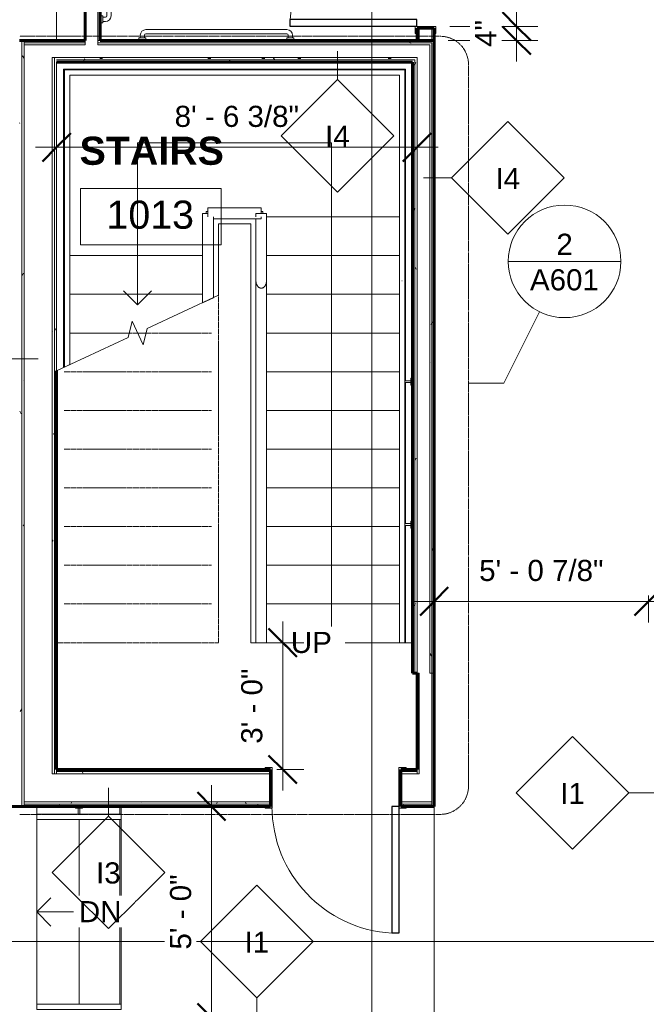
# Model space of a CAD drawing. Header units: inches. Extents: x -1969 to 2015, y -1363 to 1657.
# Tile 5 of 32: x -412 to -234, y -177 to 103. Entities that reach past the tile are written whole.
import ezdxf

# ---------------------------------------------------------------- set-up
doc = ezdxf.new("R2010")
doc.units = ezdxf.units.IN
doc.header["$MEASUREMENT"] = 0
doc.linetypes.add('Dash Dot 3_16_', pattern=[0.3125, 0.1875, -0.0625, 0, -0.0625])
doc.linetypes.add('Overhead 1_16_', pattern=[0.101562, 0.0625, -0.039062])
for name, color, linetype, lineweight in [('A-ANNO-DIMS', 211, 'Continuous', 9), ('A-ANNO-DIMS-64', 211, 'Continuous', 9), ('A-ANNO-SYMB', 150, 'Continuous', 9), ('A-AREA', 32, 'Continuous', 9), ('A-AREA-IDEN', 2, 'Continuous', 9), ('A-DOOR', 31, 'Continuous', 18), ('A-FLOR', 192, 'Continuous', 18), ('A-FLOR-HRAL', 11, 'Continuous', 9), ('A-WALL', 113, 'Continuous', 18), ('A-WALL-IDEN', 211, 'Continuous', 9), ('A-WALL-PATT', 111, 'Continuous', 60), ('G-ANNO-SYMB', 111, 'Continuous', 9), ('I-WALL', 2, 'Continuous', 18), ('Q-SPCQ', 91, 'Continuous', 9), ('S-STRS', 31, 'Continuous', 9), ('S-STRS-ANNO', 31, 'Continuous', 9), ('S-STRS-IDEN', 31, 'Continuous', 9), ('S-STRS-MBND', 31, 'Overhead 1_16_', 9)]:
    doc.layers.add(name, color=color, linetype=linetype, lineweight=lineweight)
doc.styles.add('Arial', font='arial.ttf', dxfattribs={"height": 6})
doc.styles.add('Arial_1', font='arial.ttf', dxfattribs={"height": 8})
doc.styles.add('Arial_B', font='arialbd.ttf', dxfattribs={"height": 8})
doc.dimstyles.new('Linear_-_3_32__Arial', dxfattribs={"dimscale": 12, "dimtxt": 6.121556, "dimasz": 0.666667, "dimexe": 0.5, "dimexo": 0.333333, "dimgap": 0.333333, "dimtad": 1, "dimdec": 3, "dimrnd": 0.125, "dimzin": 3, "dimdsep": 46, "dimlunit": 4, "dimtxsty": 'Arial', "dimblk1": 'OBLIQUE', "dimblk2": 'OBLIQUE', "dimsah": 1, "dimcen": 0.09, "dimdle": 0.5, "dimazin": 0, "dimtfac": 1, "dimtdec": 4, "dimtix": 1, "dimtmove": 0, "dimatfit": 3, "dimfxl": 1, "dimtvp": 1, "dimtfill": 1, "dimfrac": 2, "dimtolj": 1, "dimtzin": 0, "dimarcsym": 2})
pattern_1 = [(0, (0, 0), (20.48, 5.12), [0.845, -14.515, 0.845, -14.515, -81.92]), (0, (0, 0), (20.48, 5.12), [-30.72, 0.845, -29.875, 0.845, -14.515, -35.84]), (0, (0, 0), (20.48, 5.12), [-76.8, 0.845, -9.395, 0.845, -24.755]), (120, (7.68, 2.56), (-14.67405, 15.1762), [0.845, -14.515, 0.845, -14.515, -81.92]), (120, (7.68, 2.56), (-14.67405, 15.1762), [-30.72, 0.845, -29.875, 0.845, -14.515, -35.84]), (120, (7.68, 2.56), (-14.67405, 15.1762), [-76.8, 0.845, -9.395, 0.845, -24.755]), (240, (10.24, 12.8), (-5.80595, -20.2962), [0.845, -14.515, 0.845, -14.515, -81.92]), (240, (10.24, 12.8), (-5.80595, -20.2962), [-30.72, 0.845, -29.875, 0.845, -14.515, -35.84]), (240, (10.24, 12.8), (-5.80595, -20.2962), [-76.8, 0.845, -9.395, 0.845, -24.755])]

# ---------------------------------------------------------------- blocks, each defined once
blk = doc.blocks.new('Single-Flush-w-Metal-Frame - 36_ x 84_-223247-GROUND FLOOR')
at = {"layer": 'A-DOOR'}
for p, q in [((-20, 2.94), (-18, 2.94)), ((-20, 2.44), (-20, 2.94)), ((-18, 2.94), (-18, -2.94)), ((18, -2.94), (18, 2.94)), ((18, 2.94), (20, 2.94)), ((20, 2.94), (20, 2.44)), ((-18.5, 2.44), (-20, 2.44)), ((-18.5, -2.44), (-18.5, 2.44)), ((18.5, 2.44), (18.5, -2.44)), ((20, 2.44), (18.5, 2.44)), ((-20, -2.44), (-18.5, -2.44)), ((-20, -2.94), (-20, -2.44)), ((18.5, -2.44), (20, -2.44)), ((20, -2.44), (20, -2.94)), ((-18, -2.94), (-20, -2.94)), ((20, -2.94), (18, -2.94))]:
    blk.add_line(p, q, dxfattribs=at)
at = {"layer": 'A-DOOR', "lineweight": 30}
for p, q in [((16, -2.44), (16, -38.45)), ((18, -2.44), (16, -2.44)), ((18, -2.44), (18, -38.45)), ((18, -38.45), (16, -38.45))]:
    blk.add_line(p, q, dxfattribs=at)
at = {"layer": 'A-DOOR', "lineweight": 9}
blk.add_arc((18, -2.44), 36.07, 180, 266.8211, dxfattribs=at)
blk = doc.blocks.new('Toilet_Access_Grab_Bars - Toilet_Access_Grab_Bars-289023-GROUND FLOOR')
at = {"layer": 'Q-SPCQ'}
for p, q in [((-1.5, 54.63), (-0.75, 54.63)), ((-1.5, 53.38), (-0.75, 53.38)), ((-0.75, 52.99), (-0.75, 55)), ((-0.75, 55), (0, 55)), ((-3.1, 12.98), (-3.1, 53.02)), ((-1.85, 12.98), (-1.85, 53.02)), ((0, 52.99), (-0.75, 52.99)), ((-0.75, 12.62), (-1.5, 12.62)), ((-0.75, 11.37), (-1.5, 11.37)), ((0, 13), (-0.75, 13)), ((-0.75, 13), (-0.75, 11)), ((-0.75, 11), (0, 11)), ((-47.02, 3.1), (-6.98, 3.1)), ((-47, 0.75), (-49, 0.75)), ((-49, 0.75), (-49, 0)), ((-48.63, 0.75), (-48.63, 1.5)), ((-47.38, 0.75), (-47.38, 1.5)), ((-47.02, 1.85), (-6.98, 1.85)), ((-47, 0), (-47, 0.75)), ((-7.01, 0), (-7.01, 0.75)), ((-7.01, 0.75), (-5, 0.75)), ((-6.62, 1.5), (-6.62, 0.75)), ((-5.37, 1.5), (-5.37, 0.75)), ((-5, 0.75), (-5, 0))]:
    blk.add_line(p, q, dxfattribs=at)
for centre, radius, start, end in [((-1.5, 53.02), 1.6, 90, 180), ((-1.5, 53.02), 0.354, 90, 180), ((-1.5, 12.98), 1.6, 180, 270), ((-1.5, 12.98), 0.354, 180, 270), ((-47.02, 1.5), 1.6, 90, 180), ((-6.98, 1.5), 1.6, 0, 90), ((-47.02, 1.5), 0.354, 90, 180), ((-6.98, 1.5), 0.354, 0, 90)]:
    blk.add_arc(centre, radius, start, end, dxfattribs=at)
blk = doc.blocks.new('Single-Flush-w-Metal-Frame - 36_ x 84_-514855-GROUND FLOOR')
at = {"layer": 'A-DOOR'}
for p, q in [((-20, 5.75), (-18, 5.75)), ((-20, 5.25), (-20, 5.75)), ((-18, 5.75), (-18, -5.75)), ((18, -5.75), (18, 5.75)), ((18, 5.75), (20, 5.75)), ((20, 5.75), (20, 5.25)), ((-18.5, 5.25), (-20, 5.25)), ((-18.5, -5.25), (-18.5, 5.25)), ((18.5, 5.25), (18.5, -5.25)), ((20, 5.25), (18.5, 5.25)), ((-20, -5.25), (-18.5, -5.25)), ((-20, -5.75), (-20, -5.25)), ((18.5, -5.25), (20, -5.25)), ((20, -5.25), (20, -5.75)), ((-18, -5.75), (-20, -5.75)), ((20, -5.75), (18, -5.75))]:
    blk.add_line(p, q, dxfattribs=at)
at = {"layer": 'A-DOOR', "lineweight": 30}
for p, q in [((16, -5.25), (16, -41.26)), ((18, -5.25), (16, -5.25)), ((18, -5.25), (18, -41.26)), ((18, -41.26), (16, -41.26))]:
    blk.add_line(p, q, dxfattribs=at)
at = {"layer": 'A-DOOR', "lineweight": 9}
blk.add_arc((18, -5.25), 36.07, 180, 266.8211, dxfattribs=at)
blk = doc.blocks.new('Handrail Type - Handrail_Internal_-499358-GROUND FLOOR')
at = {"layer": 'A-FLOR-HRAL'}
for p, q in [((-382.96, -122.59), (-406.96, -122.59)), ((-406.96, -124.09), (-382.96, -124.09))]:
    blk.add_line(p, q, dxfattribs=at)
at = {"layer": 'A-FLOR-HRAL', "flags": 128}
for points in [[(-406.96, -123.42), (-406.96, -123.34), (-406.96, -123.26)], [(-382.96, -123.26), (-382.96, -123.34), (-382.96, -123.42)]]:
    blk.add_lwpolyline(points, dxfattribs=at)
blk = doc.blocks.new('Handrail Type - Handrail_Internal_-V17-GROUND FLOOR')
at = {"layer": 'A-FLOR-HRAL'}
for p, q in [((-406.96, -122.59), (-406.96, -124.09)), ((-406.96, -122.59), (-382.96, -122.59)), ((-382.96, -122.59), (-382.96, -124.09)), ((-406.96, -124.09), (-382.96, -124.09))]:
    blk.add_line(p, q, dxfattribs=at)
blk = doc.blocks.new('Support - Metal - Circular1 - Support - Metal - Circular-471737-GROUND FLOOR')
at = {"layer": 'A-FLOR-HRAL'}
for p, q in [((-1, 2.5), (-1, 3)), ((1, 3), (1, 2.5)), ((1, 2.5), (-1, 2.5)), ((-0.25, 2.5), (-0.25, 0.75)), ((0.25, 2.5), (0.25, 0.75))]:
    blk.add_line(p, q, dxfattribs=at)
blk = doc.blocks.new('Handrail Type - Handrail_Internal_-V18-GROUND FLOOR')
at = {"layer": 'A-FLOR-HRAL'}
for p, q in [((-406.96, -176.59), (-406.96, -178.09)), ((-406.96, -176.59), (-382.96, -176.59)), ((-406.96, -178.09), (-382.96, -178.09)), ((-382.96, -176.59), (-382.96, -178.09))]:
    blk.add_line(p, q, dxfattribs=at)
blk = doc.blocks.new('Railing - Railing-514520-GROUND FLOOR')
at = {"layer": 'A-FLOR-HRAL'}
for p, q in [((-358.84, 48.66), (-358.84, 48.16)), ((-358.84, 48.66), (-358.84, 48.16)), ((-358.34, 48.66), (-358.84, 48.66)), ((-342.71, 48.66), (-343.21, 48.66)), ((-342.71, 48.16), (-342.71, 48.66)), ((-342.71, 48.16), (-342.71, 48.66))]:
    blk.add_line(p, q, dxfattribs=at)
blk = doc.blocks.new('Top Rail Type - Top Rail_Internal_-514571-GROUND FLOOR')
at = {"layer": 'A-FLOR-HRAL'}
for p, q in [((-344.71, 29.01), (-344.71, -73.84)), ((-341.71, -73.84), (-341.71, 29.01))]:
    blk.add_line(p, q, dxfattribs=at)
for points, knots in [([(-344.71, 29.01), (-344.71, 28.91), (-344.7, 28.69), (-344.65, 28.39), (-344.58, 28.13), (-344.5, 27.93), (-344.45, 27.81), (-344.4, 27.72), (-344.34, 27.63), (-344.27, 27.52), (-344.19, 27.41), (-344.12, 27.33), (-344.06, 27.28), (-344.01, 27.23), (-343.92, 27.16), (-343.81, 27.08), (-343.67, 27.01), (-343.55, 26.96), (-343.45, 26.94), (-343.35, 26.92), (-343.21, 26.91), (-343.08, 26.92), (-342.97, 26.94), (-342.87, 26.96), (-342.75, 27.01), (-342.61, 27.08), (-342.5, 27.16), (-342.42, 27.23), (-342.35, 27.29), (-342.28, 27.36), (-342.18, 27.49), (-342.09, 27.62), (-342.02, 27.74), (-341.98, 27.81), (-341.93, 27.91), (-341.86, 28.08), (-341.8, 28.31), (-341.73, 28.62), (-341.71, 28.85), (-341.71, 29.01)], [0, 0, 0, 0, 0.055556, 0.111111, 0.166667, 0.194444, 0.222222, 0.236111, 0.25, 0.277778, 0.305556, 0.319444, 0.333333, 0.347222, 0.361111, 0.388889, 0.416667, 0.444444, 0.458333, 0.472222, 0.5, 0.527778, 0.541667, 0.555556, 0.583333, 0.611111, 0.638889, 0.652778, 0.666667, 0.6875, 0.708333, 0.75, 0.770833, 0.78125, 0.791667, 0.833333, 0.875, 0.916667, 1, 1, 1, 1]), ([(-341.71, -73.84), (-341.71, -73.84), (-341.73, -73.84), (-341.86, -73.84), (-342.18, -73.84), (-342.74, -73.84), (-343.35, -73.84), (-343.91, -73.84), (-344.35, -73.84), (-344.6, -73.84), (-344.7, -73.84), (-344.71, -73.84), (-344.71, -73.84)], [0, 0, 0, 0, 0.066667, 0.133333, 0.266667, 0.4, 0.533333, 0.65, 0.766667, 0.883333, 0.941667, 1, 1, 1, 1])]:
    blk.add_open_spline(points, degree=3, knots=knots, dxfattribs=at)
blk = doc.blocks.new('Top Rail Type - Top Rail_Internal_-V19-GROUND FLOOR')
at = {"layer": 'A-FLOR-HRAL'}
for p, q in [((-358.34, 48.16), (-359.86, 48.16)), ((-359.86, 48.16), (-359.86, 22.78)), ((-358.34, 47.15), (-358.34, 49.69)), ((-343.21, 49.69), (-358.34, 49.69)), ((-344.74, 48.16), (-341.69, 48.16)), ((-344.74, 47.15), (-344.74, 48.16)), ((-343.21, 48.16), (-343.21, 49.69)), ((-341.69, -73.84), (-341.69, 48.16)), ((-356.81, 47.18), (-356.81, 24.2)), ((-343.21, 46.64), (-356.81, 46.64)), ((-344.74, -73.84), (-344.74, 46.64)), ((-343.21, 46.64), (-343.21, 47.18)), ((-359.86, 22.78), (-356.81, 24.2))]:
    blk.add_line(p, q, dxfattribs=at)
blk = doc.blocks.new('Handrail Type - Handrail_Internal_-514608-GROUND FLOOR')
at = {"layer": 'A-FLOR-HRAL'}
for p, q in [((-303.96, 30.42), (-303.96, -73.84)), ((-303.13, 29.02), (-303.29, 29.02)), ((-302.46, -73.84), (-302.46, 30.42))]:
    blk.add_line(p, q, dxfattribs=at)
at = {"layer": 'A-FLOR-HRAL', "flags": 128}
blk.add_lwpolyline([(-303.13, -73.84), (-303.21, -73.84), (-303.29, -73.84)], dxfattribs=at)
blk = doc.blocks.new('Handrail Type - Handrail_Internal_-V20-GROUND FLOOR')
at = {"layer": 'A-FLOR-HRAL'}
for p, q in [((-399.09, 88.91), (-399.09, 47.16)), ((-302.46, 88.91), (-399.09, 88.91)), ((-397.59, 87.41), (-397.59, 47.16)), ((-303.96, 87.41), (-397.59, 87.41)), ((-303.96, 47.16), (-303.96, 87.41)), ((-302.46, 47.16), (-302.46, 88.91)), ((-399.09, 47.16), (-399.09, 4.49)), ((-397.59, 47.16), (-397.59, 5.19)), ((-303.96, -73.84), (-303.96, 47.16)), ((-302.46, -73.84), (-302.46, 47.16)), ((-399.09, 4.49), (-397.59, 5.19)), ((-303.96, -73.84), (-302.46, -73.84))]:
    blk.add_line(p, q, dxfattribs=at)
blk = doc.blocks.new('DIMBLOCK12-GROUND FLOOR')
at = {"layer": 'A-ANNO-DIMS-64', "lineweight": 50}
for p, q in [((-294.09, -62.09), (-290.09, -58.09)), ((-233.21, -62.09), (-229.21, -58.09)), ((-294.09, -62.09), (-298.09, -66.09)), ((-233.21, -62.09), (-237.21, -66.09))]:
    blk.add_line(p, q, dxfattribs=at)
at = {"layer": 'A-ANNO-DIMS-64'}
for p, q in [((-294.09, -60.43), (-294.09, -68.09)), ((-294.09, -62.09), (-294.09, -60.43)), ((-233.21, -60.43), (-233.21, -68.09)), ((-233.21, -62.09), (-233.21, -60.43)), ((-300.09, -62.09), (-227.21, -62.09))]:
    blk.add_line(p, q, dxfattribs=at)
at = {"layer": 'A-ANNO-DIMS-64', "color": 0, "insert": (-281.31, -50.3), "char_height": 6, "width": 42.38, "attachment_point": 1, "line_spacing_factor": 0.941778, "style": 'Arial', "bg_fill": 3, "box_fill_scale": 1.25, "bg_fill_color": 256, "bg_fill_true_color": 13158600, "bg_fill_transparency": 0}
blk.add_mtext('5\' - 0 7/8"', dxfattribs=at)
blk = doc.blocks.new('_Oblique')
at = {"color": 0, "linetype": 'ByBlock', "lineweight": -2}
blk.add_line((-0.5, -0.5), (0.5, 0.5), dxfattribs=at)
blk = doc.blocks.new('DIMBLOCK13-GROUND FLOOR')
at = {"layer": 'A-ANNO-DIMS-64'}
for p, q in [((-298.96, -78.46), (-298.96, 72.94)), ((-401.34, 68.6), (-401.34, 60.94)), ((-401.34, 66.94), (-401.34, 68.6)), ((-407.34, 66.94), (-292.96, 66.94)), ((-298.96, 66.94), (-298.96, -78.46))]:
    blk.add_line(p, q, dxfattribs=at)
at = {"layer": 'A-ANNO-DIMS-64', "lineweight": 50}
for p, q in [((-401.34, 66.94), (-397.34, 70.94)), ((-298.96, 66.94), (-294.96, 70.94)), ((-401.34, 66.94), (-405.34, 62.94)), ((-298.96, 66.94), (-302.96, 62.94))]:
    blk.add_line(p, q, dxfattribs=at)
at = {"layer": 'A-ANNO-DIMS-64', "color": 0, "insert": (-367.81, 78.73), "char_height": 6, "width": 42.38, "attachment_point": 1, "line_spacing_factor": 0.941778, "style": 'Arial', "bg_fill": 3, "box_fill_scale": 1.25, "bg_fill_color": 256, "bg_fill_true_color": 13158600, "bg_fill_transparency": 0}
blk.add_mtext('8\' - 6 3/8"', dxfattribs=at)
blk = doc.blocks.new('DIMBLOCK22-GROUND FLOOR')
at = {"layer": 'A-ANNO-DIMS-64'}
for p, q in [((-270.67, 107.29), (-270.67, 91.29)), ((-289.59, 101.29), (-264.67, 101.29)), ((-270.67, 101.29), (-289.59, 101.29)), ((-290.09, 97.29), (-264.67, 97.29)), ((-270.67, 97.29), (-290.09, 97.29))]:
    blk.add_line(p, q, dxfattribs=at)
at = {"layer": 'A-ANNO-DIMS-64', "lineweight": 50}
for p, q in [((-270.67, 101.29), (-274.67, 105.29)), ((-270.67, 97.29), (-274.67, 101.29)), ((-270.67, 101.29), (-266.67, 97.29)), ((-270.67, 97.29), (-266.67, 93.29))]:
    blk.add_line(p, q, dxfattribs=at)
at = {"layer": 'A-ANNO-DIMS-64', "color": 0, "insert": (-282.45, 95.47), "char_height": 6, "width": 9.1541, "attachment_point": 1, "rotation": 90, "line_spacing_factor": 0.941778, "style": 'Arial', "bg_fill": 3, "box_fill_scale": 1.25, "bg_fill_color": 256, "bg_fill_true_color": 13158600, "bg_fill_transparency": 0}
blk.add_mtext('4"', dxfattribs=at)
blk = doc.blocks.new('Room Tag - Room Tag-84095-GROUND FLOOR')
at = {"layer": 'A-AREA-IDEN'}
for p, q in [((-0.3125, -0.0625), (-0.3125, -0.3125)), ((-0.3125, -0.0625), (0.3125, -0.0625)), ((0.3125, -0.0625), (0.3125, -0.3125)), ((-0.3125, -0.3125), (0.3125, -0.3125))]:
    blk.add_line(p, q, dxfattribs=at)
blk = doc.blocks.new('DIMBLOCK29-GROUND FLOOR')
at = {"layer": 'A-ANNO-DIMS-64'}
for p, q in [((-357.34, -114.34), (-357.34, -186.34)), ((-355.68, -120.34), (-363.34, -120.34)), ((-357.34, -120.34), (-355.68, -120.34)), ((-355.68, -180.34), (-363.34, -180.34)), ((-357.34, -180.34), (-355.68, -180.34))]:
    blk.add_line(p, q, dxfattribs=at)
at = {"layer": 'A-ANNO-DIMS-64', "lineweight": 50}
for p, q in [((-357.34, -120.34), (-361.34, -116.34)), ((-357.34, -120.34), (-353.34, -124.34)), ((-357.34, -180.34), (-361.34, -176.34)), ((-357.34, -180.34), (-353.34, -184.34))]:
    blk.add_line(p, q, dxfattribs=at)
at = {"layer": 'A-ANNO-DIMS-64', "color": 0, "insert": (-369.13, -161.03), "char_height": 6, "width": 25.654, "attachment_point": 1, "rotation": 90, "line_spacing_factor": 0.941778, "style": 'Arial', "bg_fill": 3, "box_fill_scale": 1.25, "bg_fill_color": 256, "bg_fill_true_color": 13158600, "bg_fill_transparency": 0}
blk.add_mtext('5\' - 0"', dxfattribs=at)
blk = doc.blocks.new('Floor Plan - Callout Head-55151-GROUND FLOOR')
at = {"layer": 'A-ANNO-SYMB'}
blk.add_line((-0.25, 0), (0.25, 0), dxfattribs=at)
for start, end in [(360, 180), (180, 360)]:
    blk.add_arc((0, 0), 0.25, start, end, dxfattribs=at)
blk = doc.blocks.new('Wall Tag - 1_2_-62628-GROUND FLOOR')
at = {"layer": 'A-WALL-IDEN'}
for p, q in [((-0.25, 0), (0, 0.25)), ((0, 0.25), (0.25, 0)), ((-0.25, 0), (0, -0.25)), ((0, -0.25), (0.25, 0))]:
    blk.add_line(p, q, dxfattribs=at)
blk = doc.blocks.new('DIMBLOCK32-GROUND FLOOR')
at = {"layer": 'A-ANNO-DIMS-64', "lineweight": 50}
for p, q in [((-337.12, -73.84), (-341.12, -69.84)), ((-337.12, -73.84), (-333.12, -77.84)), ((-337.12, -109.84), (-341.12, -105.84)), ((-337.12, -109.84), (-333.12, -113.84))]:
    blk.add_line(p, q, dxfattribs=at)
at = {"layer": 'A-ANNO-DIMS-64'}
for p, q in [((-337.12, -115.84), (-337.12, -67.84)), ((-338.78, -73.84), (-331.12, -73.84)), ((-337.12, -73.84), (-338.78, -73.84)), ((-338.78, -109.84), (-331.12, -109.84)), ((-337.12, -109.84), (-338.78, -109.84))]:
    blk.add_line(p, q, dxfattribs=at)
at = {"layer": 'A-ANNO-DIMS-64', "color": 0, "insert": (-348.91, -102.53), "char_height": 6, "width": 25.654, "attachment_point": 1, "rotation": 90, "line_spacing_factor": 0.941778, "style": 'Arial', "bg_fill": 3, "box_fill_scale": 1.25, "bg_fill_color": 256, "bg_fill_true_color": 13158600, "bg_fill_transparency": 0}
blk.add_mtext('3\' - 0"', dxfattribs=at)

msp = doc.modelspace()

# ---------------------------------------------------------------- hatches: boundary and pattern name
at = {"layer": 'A-WALL-PATT', "lineweight": 9}
h = msp.add_hatch(dxfattribs=at)
h.set_pattern_fill('FP_1', color=256, style=0, pattern_type=2)
h.set_pattern_definition(pattern_1)
h.paths.add_polyline_path([(-298.3374, 97.2892), (-298.3374, 100.7892), (-298.9624, 100.7892), (-298.9624, 97.2892)])
h.paths.add_polyline_path([(-298.3374, 137.7892), (-298.3374, 187.9142), (-298.9624, 187.9142), (-298.9624, 137.7892)])
h.paths.add_polyline_path([(-298.9624, 191.5392), (-298.3374, 191.5392), (-298.3374, 286.2892), (-298.9624, 286.2892), (-298.9624, 192.1642)])
h.paths.add_polyline_path([(-298.9624, 289.9142), (-298.3374, 289.9142), (-298.3374, 304.7892), (-298.9624, 304.7892), (-298.9624, 290.5392)])
h = msp.add_hatch(dxfattribs=at)
h.set_pattern_fill('FP_1', color=256, style=0, pattern_type=2)
h.set_pattern_definition(pattern_1)
h.paths.add_polyline_path([(-294.0874, 97.2892), (-294.0874, 100.7892), (-294.7124, 100.7892), (-294.7124, 97.2892)])
h.paths.add_polyline_path([(-294.7124, 137.7892), (-294.0874, 137.7892), (-294.0874, 155.9142), (-294.7124, 155.9142), (-294.7124, 147.184)])
h.paths.add_polyline_path([(-294.0874, 160.1642), (-294.0874, 304.1642), (-294.7124, 304.1642), (-294.7124, 160.1642)])
h = msp.add_hatch(dxfattribs=at)
h.set_pattern_fill('FP_1', color=256, style=0, pattern_type=2)
h.set_pattern_definition(pattern_1)
h.paths.add_polyline_path([(-388.9624, 97.2892), (-388.9624, 187.2892), (-389.5874, 187.2892), (-389.5874, 97.2892)])
h = msp.add_hatch(dxfattribs=at)
h.set_pattern_fill('FP_1', color=256, style=0, pattern_type=2)
h.set_pattern_definition(pattern_1)
h.paths.add_polyline_path([(-411.8374, -120.3358), (-411.2124, -120.3358), (-411.2124, 97.2892), (-411.8374, 97.2892), (-411.8374, -112.3439)])
h = msp.add_hatch(dxfattribs=at)
h.set_pattern_fill('FP_1', color=256, style=0, pattern_type=2)
h.set_pattern_definition(pattern_1)
h.paths.add_polyline_path([(-410.5874, -120.3358), (-410.5874, 97.2892), (-411.2124, 97.2892), (-411.2124, -120.3358)])
h = msp.add_hatch(dxfattribs=at)
h.set_pattern_fill('FP_1', color=256, style=0, pattern_type=2)
h.set_pattern_definition(pattern_1)
h.paths.add_polyline_path([(-387.4972, 96.6642), (-294.7124, 96.6642), (-294.0874, 97.2892), (-389.5874, 97.2892), (-389.5874, 96.6642)])
h.paths.add_polyline_path([(-393.2124, 96.6642), (-393.2124, 97.2892), (-410.5874, 97.2892), (-410.5874, 96.6642)])
h = msp.add_hatch(dxfattribs=at)
h.set_pattern_fill('FP_1', color=256, style=0, pattern_type=2)
h.set_pattern_definition(pattern_1)
h.paths.add_polyline_path([(-295.3374, 96.0392), (-294.7124, 96.6642), (-389.5874, 96.6642), (-389.5874, 96.0392), (-319.0222, 96.0392)])
h.paths.add_polyline_path([(-393.2124, 96.0392), (-393.2124, 96.6642), (-410.5874, 96.6642), (-410.5874, 96.0392)])
h = msp.add_hatch(dxfattribs=at)
h.set_pattern_fill('FP_1', color=256, style=0, pattern_type=2)
h.set_pattern_definition(pattern_1)
h.paths.add_polyline_path([(-295.3374, -82.4608), (-294.7124, -82.4608), (-294.7124, 96.6642), (-295.3374, 96.0392), (-295.3374, -60.4383)])
h = msp.add_hatch(dxfattribs=at)
h.set_pattern_fill('FP_1', color=256, style=0, pattern_type=2)
h.set_pattern_definition(pattern_1)
h.paths.add_polyline_path([(-294.0874, -82.4608), (-294.0874, 97.2892), (-294.7124, 96.6642), (-294.7124, -82.4608)])
h = msp.add_hatch(dxfattribs=at)
h.set_pattern_fill('FP_1', color=256, style=0, pattern_type=2)
h.set_pattern_definition(pattern_1)
h.paths.add_polyline_path([(-402.5874, -111.0858), (-401.9624, -111.0858), (-401.9624, 92.4142), (-402.5874, 92.4142), (-402.5874, -109.8358)])
h = msp.add_hatch(dxfattribs=at)
h.set_pattern_fill('FP_1', color=256, style=0, pattern_type=2)
h.set_pattern_definition(pattern_1)
h.paths.add_polyline_path([(-401.3374, -111.0858), (-401.3374, 92.4142), (-401.9624, 92.4142), (-401.9624, -111.0858)])
h = msp.add_hatch(dxfattribs=at)
h.set_pattern_fill('FP_1', color=256, style=0, pattern_type=2)
h.set_pattern_definition(pattern_1)
h.paths.add_polyline_path([(-319.0222, 91.7892), (-299.5874, 91.7892), (-298.9624, 92.4142), (-401.3374, 92.4142), (-401.3374, 91.7892), (-387.4972, 91.7892)])
h = msp.add_hatch(dxfattribs=at)
h.set_pattern_fill('FP_1', color=256, style=0, pattern_type=2)
h.set_pattern_definition(pattern_1)
h.paths.add_polyline_path([(-298.9624, -76.1163), (-298.9624, 92.4142), (-299.5874, 91.7892), (-299.5874, -76.1163)])
h = msp.add_hatch(dxfattribs=at)
h.set_pattern_fill('FP_1', color=256, style=0, pattern_type=2)
h.set_pattern_definition(pattern_1)
h.paths.add_polyline_path([(-319.0222, 91.1642), (-300.2124, 91.1642), (-299.5874, 91.7892), (-401.3374, 91.7892), (-401.3374, 91.1642), (-387.4972, 91.1642)])
h = msp.add_hatch(dxfattribs=at)
h.set_pattern_fill('FP_1', color=256, style=0, pattern_type=2)
h.set_pattern_definition(pattern_1)
h.paths.add_polyline_path([(-299.5874, -76.1163), (-299.5874, 91.7892), (-300.2124, 91.1642), (-300.2124, -76.1163)])
h = msp.add_hatch(dxfattribs=at)
h.set_pattern_fill('FP_1', color=256, style=0, pattern_type=2)
h.set_pattern_definition(pattern_1)
h.paths.add_polyline_path([(-298.3374, -111.0858), (-298.3374, -82.4608), (-298.9624, -82.4608), (-298.9624, -111.0858)])
h = msp.add_hatch(dxfattribs=at)
h.set_pattern_fill('FP_1', color=256, style=0, pattern_type=2)
h.set_pattern_definition(pattern_1)
h.paths.add_polyline_path([(-298.9624, -110.4608), (-298.9624, -109.8358), (-303.5874, -109.8358), (-303.5874, -110.4608)])
h.paths.add_polyline_path([(-387.4972, -110.4608), (-340.5874, -110.4608), (-340.5874, -109.8358), (-401.3374, -109.8358), (-401.3374, -110.4608)])
h = msp.add_hatch(dxfattribs=at)
h.set_pattern_fill('FP_1', color=256, style=0, pattern_type=2)
h.set_pattern_definition(pattern_1)
h.paths.add_polyline_path([(-298.9624, -111.0858), (-298.9624, -110.4608), (-303.5874, -110.4608), (-303.5874, -111.0858)])
h.paths.add_polyline_path([(-401.3374, -111.0858), (-340.5874, -111.0858), (-340.5874, -110.4608), (-401.3374, -110.4608)])
h = msp.add_hatch(dxfattribs=at)
h.set_pattern_fill('FP_1', color=256, style=0, pattern_type=2)
h.set_pattern_definition(pattern_1)
h.paths.add_polyline_path([(-298.9624, -119.7108), (-294.7124, -119.7108), (-294.7124, -119.0858), (-303.5874, -119.0858), (-303.5874, -119.7108)])
h.paths.add_polyline_path([(-410.5874, -119.7108), (-340.5874, -119.7108), (-340.5874, -119.0858), (-410.5874, -119.0858)])
h = msp.add_hatch(dxfattribs=at)
h.set_pattern_fill('FP_1', color=256, style=0, pattern_type=2)
h.set_pattern_definition(pattern_1)
h.paths.add_polyline_path([(-298.9624, -120.3358), (-294.7124, -120.3358), (-294.7124, -119.7108), (-303.5874, -119.7108), (-303.5874, -120.3358)])
h.paths.add_polyline_path([(-340.5874, -120.3358), (-340.5874, -119.7108), (-410.5874, -119.7108), (-410.5874, -120.3358), (-387.4972, -120.3358)])

# ---------------------------------------------------------------- linework, layer by layer
at = {"layer": 'A-ANNO-SYMB'}
for p, q in [((-274.2503, -0.117), (-264.1645, 20.1948)), ((-284.336, -0.117), (-274.2503, -0.117))]:
    msp.add_line(p, q, dxfattribs=at)
at = {"layer": 'A-ANNO-SYMB', "linetype": 'Dash Dot 3_16_'}
msp.add_arc((-292.336, -114.6172), 8, 270, 0, dxfattribs=at)
at = {"layer": 'A-AREA'}
msp.add_line((-294.0874, -120.3358), (-294.0874, -180.3358), dxfattribs=at)
at = {"layer": 'A-FLOR'}
for p, q in [((-401.3374, 187.2892), (-401.3374, 97.2892)), ((-383.3374, -120.3358), (-383.3374, -122.5858)), ((-383.3374, -124.0858), (-383.3374, -176.5858))]:
    msp.add_line(p, q, dxfattribs=at)
at = {"layer": 'A-WALL'}
for p, q in [((-389.5874, 187.9142), (-389.5874, 96.0392)), ((-298.3374, 100.7892), (-298.3374, 97.2892)), ((-294.7124, 100.7892), (-294.7124, 97.2892)), ((-411.2124, 97.2892), (-411.2124, -120.3358)), ((-410.5874, 97.2892), (-410.5874, -120.3358)), ((-393.2124, 96.6642), (-410.5874, 96.6642)), ((-393.2124, 96.0392), (-410.5874, 96.0392)), ((-393.2124, 97.2892), (-393.2124, 96.0392)), ((-389.5874, 97.2892), (-388.9624, 97.2892)), ((-294.7124, 96.6642), (-389.5874, 96.6642)), ((-295.3374, 96.0392), (-389.5874, 96.0392)), ((-295.3374, 96.0392), (-295.3374, -82.4608)), ((-294.7124, 96.6642), (-294.7124, -120.3358)), ((-402.5874, 92.4142), (-402.5874, -111.0858)), ((-298.9624, 92.4142), (-402.5874, 92.4142)), ((-401.9624, 92.4142), (-401.9624, -111.0858)), ((-298.9624, 92.4142), (-298.9624, -82.4608)), ((-299.5874, 91.7892), (-401.3374, 91.7892)), ((-299.5874, 91.7892), (-299.5874, -82.4608)), ((-298.3374, -82.4608), (-298.9624, -82.4608)), ((-298.3374, -82.4608), (-298.3374, -111.0858)), ((-294.0874, -82.4608), (-295.3374, -82.4608)), ((-340.5874, -111.0858), (-402.5874, -111.0858)), ((-401.3374, -111.0858), (-401.3374, -109.8358)), ((-340.5874, -110.4608), (-401.3374, -110.4608)), ((-298.9624, -110.4608), (-303.5874, -110.4608)), ((-298.3374, -111.0858), (-303.5874, -111.0858)), ((-298.9624, -111.0858), (-298.9624, -109.8358)), ((-340.5874, -119.0858), (-410.5874, -119.0858)), ((-340.5874, -119.7108), (-410.5874, -119.7108)), ((-294.7124, -119.0858), (-303.5874, -119.0858)), ((-294.7124, -119.7108), (-303.5874, -119.7108))]:
    msp.add_line(p, q, dxfattribs=at)
at = {"layer": 'A-WALL-IDEN'}
for p, q in [((-321.5485, 94.2267), (-321.5485, 86.2267)), ((-386.6061, -115.0858), (-386.6061, -123.0858)), ((-230.7749, -116.5126), (-238.7749, -116.5126)), ((-344.4484, -182.7733), (-344.4484, -174.7733))]:
    msp.add_line(p, q, dxfattribs=at)
at = {"layer": 'G-ANNO-SYMB'}
msp.add_line((-923.3546, -158.7257), (964.4889, -158.7257), dxfattribs=at)
at = {"layer": 'I-WALL', "lineweight": 60}
for p, q in [((-393.2124, 187.2892), (-393.2124, 97.2892)), ((-388.9624, 97.2892), (-388.9624, 187.2892)), ((-294.0874, 100.7892), (-298.9624, 100.7892)), ((-298.9624, 100.7892), (-298.9624, 97.2892)), ((-294.0874, -120.3358), (-294.0874, 100.7892)), ((-411.8374, 97.2892), (-393.2124, 97.2892)), ((-388.9624, 97.2892), (-294.0874, 97.2892)), ((-300.2124, 91.1642), (-401.3374, 91.1642)), ((-300.2124, 91.1642), (-300.2124, -82.4608)), ((-401.3374, 3.4391), (-401.3374, -109.8358)), ((-298.9624, -82.4608), (-300.2124, -82.4608)), ((-298.9624, -82.4608), (-298.9624, -109.8358)), ((-340.5874, -109.8358), (-401.3374, -109.8358)), ((-340.5874, -120.3358), (-340.5874, -109.8358)), ((-298.9624, -109.8358), (-303.5874, -109.8358)), ((-303.5874, -109.8358), (-303.5874, -120.3358)), ((-501.9624, -120.3358), (-340.5874, -120.3358)), ((-303.5874, -120.3358), (-294.0874, -120.3358))]:
    msp.add_line(p, q, dxfattribs=at)
at = {"layer": 'S-STRS'}
for p, q in [((-401.3374, 91.1642), (-401.3374, 45.0317)), ((-399.3374, 89.1642), (-399.3374, 45.0317)), ((-302.2124, 89.1642), (-399.3374, 89.1642)), ((-302.2124, 49.2966), (-302.2124, 89.1642)), ((-302.2124, 47.1642), (-302.2124, 49.2966)), ((-401.3374, 45.0317), (-401.3374, 3.4391)), ((-399.3374, 45.0317), (-399.3374, 36.1642)), ((-355.3374, 45.1642), (-346.2124, 45.1642)), ((-355.3374, 45.0317), (-355.3374, 45.1642)), ((-355.3374, 45.0317), (-355.3374, 24.8892)), ((-346.2124, -73.8358), (-346.2124, 45.1642)), ((-341.6896, 47.1642), (-303.9624, 47.1642)), ((-302.4624, 47.1642), (-302.2124, 47.1642)), ((-302.2124, 36.1642), (-302.2124, 47.1642)), ((-399.3374, 36.1642), (-399.3374, 25.1642)), ((-399.0874, 36.1642), (-399.3374, 36.1642)), ((-359.8603, 36.1642), (-397.5874, 36.1642)), ((-341.6896, 36.1642), (-303.9624, 36.1642)), ((-302.4624, 36.1642), (-302.2124, 36.1642)), ((-302.2124, 25.1642), (-302.2124, 36.1642)), ((-399.3374, 25.1642), (-399.3374, 14.1642)), ((-399.0874, 25.1642), (-399.3374, 25.1642)), ((-359.8603, 25.1642), (-397.5874, 25.1642)), ((-341.6896, 25.1642), (-303.9624, 25.1642)), ((-302.4624, 25.1642), (-302.2124, 25.1642)), ((-302.2124, 14.1642), (-302.2124, 25.1642)), ((-399.3374, 14.1642), (-399.3374, 4.3717)), ((-399.0874, 14.1642), (-399.3374, 14.1642)), ((-380.7482, 14.1642), (-397.5874, 14.1642)), ((-375.9266, 14.1642), (-378.3374, 14.1642)), ((-341.6896, 14.1642), (-303.9624, 14.1642)), ((-302.4624, 14.1642), (-302.2124, 14.1642)), ((-302.2124, 3.1642), (-302.2124, 14.1642)), ((-341.6896, 3.1642), (-303.9624, 3.1642)), ((-302.4624, 3.1642), (-302.2124, 3.1642)), ((-302.2124, 0.56), (-302.2124, 3.1642)), ((-302.2124, -7.8358), (-302.2124, 0.06)), ((-341.6896, -7.8358), (-303.9624, -7.8358)), ((-302.4624, -7.8358), (-302.2124, -7.8358)), ((-302.2124, -18.8358), (-302.2124, -7.8358)), ((-341.6896, -18.8358), (-303.9624, -18.8358)), ((-302.4624, -18.8358), (-302.2124, -18.8358)), ((-302.2124, -29.8358), (-302.2124, -18.8358)), ((-341.6896, -29.8358), (-303.9624, -29.8358)), ((-302.4624, -29.8358), (-302.2124, -29.8358)), ((-302.2124, -40.0082), (-302.2124, -29.8358)), ((-341.6896, -40.8358), (-303.9624, -40.8358)), ((-302.4624, -40.8358), (-302.2124, -40.8358)), ((-302.2124, -40.8358), (-302.2124, -40.5082)), ((-302.2124, -51.8358), (-302.2124, -40.8358)), ((-341.6896, -51.8358), (-303.9624, -51.8358)), ((-302.4624, -51.8358), (-302.2124, -51.8358)), ((-302.2124, -62.8358), (-302.2124, -51.8358)), ((-341.6896, -62.8358), (-303.9624, -62.8358)), ((-302.4624, -62.8358), (-302.2124, -62.8358)), ((-302.2124, -73.8358), (-302.2124, -62.8358)), ((-346.2124, -73.8358), (-344.7353, -73.8358)), ((-341.6896, -73.8358), (-303.9624, -73.8358)), ((-302.4624, -73.8358), (-302.2124, -73.8358)), ((-302.2124, -73.8358), (-300.2124, -73.8358)), ((-406.9624, -120.3358), (-406.9624, -122.5858)), ((-382.9624, -120.3358), (-382.9624, -122.5858)), ((-406.9624, -124.0858), (-406.9624, -176.5858)), ((-394.9624, -124.0858), (-394.9624, -176.5858)), ((-382.9624, -124.0858), (-382.9624, -176.5858))]:
    msp.add_line(p, q, dxfattribs=at)
at = {"layer": 'S-STRS-ANNO'}
for p, q in [((-378.3374, 68.1642), (-378.3374, 36.1642)), ((-323.2124, 68.1642), (-378.3374, 68.1642)), ((-323.2124, 47.1642), (-323.2124, 68.1642)), ((-323.2124, 36.1642), (-323.2124, 47.1642)), ((-378.3374, 36.1642), (-378.3374, 25.1642)), ((-323.2124, 25.1642), (-323.2124, 36.1642)), ((-378.3374, 22.1642), (-382.3374, 26.1642)), ((-378.3374, 22.1642), (-374.3374, 26.1642)), ((-378.3374, 25.1642), (-378.3374, 22.1642)), ((-323.2124, 14.1642), (-323.2124, 25.1642)), ((-323.2124, 3.1642), (-323.2124, 14.1642)), ((-323.2124, -7.8358), (-323.2124, 3.1642)), ((-323.2124, -18.8358), (-323.2124, -7.8358)), ((-323.2124, -29.8358), (-323.2124, -18.8358)), ((-323.2124, -40.8358), (-323.2124, -29.8358)), ((-323.2124, -51.8358), (-323.2124, -40.8358)), ((-323.2124, -62.8358), (-323.2124, -51.8358)), ((-323.2124, -73.8358), (-323.2124, -62.8358)), ((-406.9624, -150.3358), (-402.9624, -146.3358)), ((-406.9624, -150.3358), (-394.9624, -150.3358)), ((-406.9624, -150.3358), (-402.9624, -154.3358)), ((-394.9624, -150.3358), (-383.3374, -150.3358))]:
    msp.add_line(p, q, dxfattribs=at)
at = {"layer": 'S-STRS-MBND', "linetype": 'Continuous'}
for p, q in [((-375.6185, 15.432), (-355.3374, 24.8892)), ((-381.0563, 12.8963), (-379.9222, 17.5628)), ((-379.9222, 17.5628), (-376.7526, 10.7655)), ((-376.7526, 10.7655), (-375.6185, 15.432)), ((-401.3374, 3.4391), (-381.0563, 12.8963))]:
    msp.add_line(p, q, dxfattribs=at)
at = {"layer": 'S-STRS-MBND'}
for p, q in [((-355.3374, 24.8892), (-355.3374, -73.8358)), ((-378.3374, 14.1642), (-380.7482, 14.1642)), ((-357.3374, 14.1642), (-375.9266, 14.1642)), ((-401.3374, 3.4391), (-401.3374, -73.8358)), ((-357.3374, 3.1642), (-399.3374, 3.1642)), ((-357.3374, -7.8358), (-399.3374, -7.8358)), ((-357.3374, -18.8358), (-399.3374, -18.8358)), ((-357.3374, -29.8358), (-399.3374, -29.8358)), ((-357.3374, -40.8358), (-399.3374, -40.8358)), ((-357.3374, -51.8358), (-399.3374, -51.8358)), ((-357.3374, -62.8358), (-399.3374, -62.8358)), ((-355.3374, -73.8358), (-401.3374, -73.8358))]:
    msp.add_line(p, q, dxfattribs=at)

# ---------------------------------------------------------------- block references
at = {"layer": 'A-ANNO-SYMB', "xscale": 63.99999999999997, "yscale": 63.99999999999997, "zscale": 63.99999999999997}
msp.add_blockref('Floor Plan - Callout Head-55151-GROUND FLOOR', (-257.0487, 34.5254), dxfattribs=at)
at = {"layer": 'A-DOOR', "rotation": 269.9999999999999}
msp.add_blockref('Single-Flush-w-Metal-Frame - 36_ x 84_-223247-GROUND FLOOR', (-296.5249, 119.2892), dxfattribs=at)
at = {"layer": 'A-DOOR'}
msp.add_blockref('Single-Flush-w-Metal-Frame - 36_ x 84_-514855-GROUND FLOOR', (-322.0874, -115.0858), dxfattribs=at)
at = {"layer": 'A-FLOR-HRAL'}
for name, p in [('Handrail Type - Handrail_Internal_-V20-GROUND FLOOR', (0, 0)), ('Top Rail Type - Top Rail_Internal_-V19-GROUND FLOOR', (0, 0)), ('Railing - Railing-514520-GROUND FLOOR', (0, 0)), ('Top Rail Type - Top Rail_Internal_-514571-GROUND FLOOR', (0, 0)), ('Handrail Type - Handrail_Internal_-514608-GROUND FLOOR', (0, 0)), ('Handrail Type - Handrail_Internal_-499358-GROUND FLOOR', (0, 0)), ('Handrail Type - Handrail_Internal_-V17-GROUND FLOOR', (0, 0)), ('Support - Metal - Circular1 - Support - Metal - Circular-471737-GROUND FLOOR', (-394.9624, -123.3358)), ('Handrail Type - Handrail_Internal_-V18-GROUND FLOOR', (0, 0))]:
    msp.add_blockref(name, p, dxfattribs=at)
at = {"layer": 'A-FLOR-HRAL', "rotation": 269.9999999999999}
for p in [(-303.2124, 0.31), (-303.2124, -40.2582)]:
    msp.add_blockref('Support - Metal - Circular1 - Support - Metal - Circular-471737-GROUND FLOOR', p, dxfattribs=at)
at = {"layer": 'A-WALL-IDEN', "xscale": 63.99999999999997, "yscale": 63.99999999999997, "zscale": 63.99999999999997}
for p in [(-273.1499, 58.2258), (-254.7749, -116.5126)]:
    msp.add_blockref('Wall Tag - 1_2_-62628-GROUND FLOOR', p, dxfattribs=at)
at = {"layer": 'Q-SPCQ', "rotation": 269.9999999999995}
msp.add_blockref('Toilet_Access_Grab_Bars - Toilet_Access_Grab_Bars-289023-GROUND FLOOR', (-388.9624, 97.2892), dxfattribs=at)

# ---------------------------------------------------------------- texts
at = {"layer": 'A-ANNO-SYMB', "char_height": 6, "attachment_point": 1, "style": 'Arial'}
for s, insert, width in [('2', (-259.3754, 42.3749), 5.656), ('A601', (-266.8714, 32.2854), 23.836)]:
    msp.add_mtext(s, dxfattribs=dict(at, insert=insert, width=width))
at = {"layer": 'A-WALL-IDEN', "char_height": 6, "width": 8.282, "attachment_point": 1, "style": 'Arial'}
for s, insert in [('I4', (-276.6715, 61.0571)), ('I1', (-258.2965, -113.6813)), ('I3', (-390.1277, -136.2546)), ('I1', (-347.97, -155.9421))]:
    msp.add_mtext(s, dxfattribs=dict(at, insert=insert))

# ---------------------------------------------------------------- next in the draw order: texts
at = {"layer": 'S-STRS-IDEN', "char_height": 6, "attachment_point": 1, "line_spacing_factor": 0.941778, "style": 'Arial', "bg_fill": 3, "box_fill_scale": 1.25, "bg_fill_color": 256, "bg_fill_true_color": 13158600, "bg_fill_transparency": 0}
for s, insert, width in [('UP', (-334.7963, -70.7554), 13.900642), ('DN', (-395.0172, -147.2554), 14.465709)]:
    msp.add_mtext(s, dxfattribs=dict(at, insert=insert, width=width))

# ---------------------------------------------------------------- next in the draw order: dimensions: what is measured, and where the dimension line sits
at = {"layer": 'A-ANNO-DIMS'}
for base, p1, p2, override, picture, middle in [((-270.6654, 97.2892), (-293.5874, 101.2892), (-294.0874, 97.2892), {"dimpost": '<>', "dimfxl": 4.031129}, 'DIMBLOCK22-GROUND FLOOR', (-277.6654, 99.2892)), ((-357.3411, -180.3358), (-351.6843, -120.3358), (-351.6843, -180.3358), {"dimpost": '<>', "dimfxl": 60}, 'DIMBLOCK29-GROUND FLOOR', (-364.4046, -150.3358))]:
    dim = msp.add_linear_dim(base=base, p1=p1, p2=p2, angle=90, dimstyle='Linear_-_3_32__Arial', override=override, dxfattribs=at)
    dim.commit()
    dim.dimension.update_dxf_attribs({"geometry": picture, "text_midpoint": middle})
dim = msp.add_linear_dim(base=(-233.2124, -62.0879), p1=(-294.0874, -56.4311), p2=(-233.2124, -56.4311), dimstyle='Linear_-_3_32__Arial', override={"dimpost": '<>', "dimfxl": 60.875}, dxfattribs=at)
dim.commit()
dim.dimension.update_dxf_attribs({"geometry": 'DIMBLOCK12-GROUND FLOOR', "text_midpoint": (-263.6499, -54.9856)})

# ---------------------------------------------------------------- next in the draw order: linework, layer by layer
at = {"layer": 'A-ANNO-SYMB', "linetype": 'Dash Dot 3_16_'}
for p, q in [((-292.336, 98.4711), (-411.8249, 98.4711)), ((-284.336, -114.6172), (-284.336, 90.4711)), ((-411.8249, -122.6172), (-292.336, -122.6172))]:
    msp.add_line(p, q, dxfattribs=at)
msp.add_arc((-292.336, 90.4711), 8, 0, 90, dxfattribs=at)

# ---------------------------------------------------------------- next in the draw order: block references
at = {"layer": 'A-WALL-IDEN', "xscale": 63.99999999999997, "yscale": 63.99999999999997, "zscale": 63.99999999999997}
for p in [(-386.6061, -139.0858), (-344.4484, -158.7733)]:
    msp.add_blockref('Wall Tag - 1_2_-62628-GROUND FLOOR', p, dxfattribs=at)

# ---------------------------------------------------------------- next in the draw order: dimensions: what is measured, and where the dimension line sits
at = {"layer": 'A-ANNO-DIMS'}
dim = msp.add_linear_dim(base=(-298.9624, 66.9418), p1=(-401.3374, 72.5987), p2=(-298.9624, -82.4608), dimstyle='Linear_-_3_32__Arial', override={"dimpost": '<>', "dimfxl": 185.80661}, dxfattribs=at)
dim.commit()
dim.dimension.update_dxf_attribs({"geometry": 'DIMBLOCK13-GROUND FLOOR', "text_midpoint": (-350.1499, 74.0462)})

# ---------------------------------------------------------------- next in the draw order: linework, layer by layer
at = {"layer": 'A-WALL-IDEN'}
for p, q in [((-297.1499, 58.2258), (-289.1499, 58.2258)), ((-406.5874, 6.8742), (-414.5874, 6.8742))]:
    msp.add_line(p, q, dxfattribs=at)
at = {"layer": 'G-ANNO-SYMB'}
msp.add_line((-311.7878, 854.9031), (-311.7878, -398.2945), dxfattribs=at)

# ---------------------------------------------------------------- next in the draw order: block references
at = {"layer": 'A-AREA-IDEN', "xscale": 63.99999999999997, "yscale": 63.99999999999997, "zscale": 63.99999999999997}
msp.add_blockref('Room Tag - Room Tag-84095-GROUND FLOOR', (-374.5691, 59.2419), dxfattribs=at)
at = {"layer": 'A-WALL-IDEN', "xscale": 63.99999999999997, "yscale": 63.99999999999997, "zscale": 63.99999999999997}
msp.add_blockref('Wall Tag - 1_2_-62628-GROUND FLOOR', (-321.5485, 70.2267), dxfattribs=at)

# ---------------------------------------------------------------- next in the draw order: texts
at = {"layer": 'A-AREA-IDEN', "insert": (-394.8077, 69.9582), "char_height": 8, "width": 48.884, "attachment_point": 1, "style": 'Arial_B'}
msp.add_mtext('STAIRS', dxfattribs=at)
at = {"layer": 'A-AREA-IDEN', "lineweight": 20, "insert": (-387.1747, 51.7911), "char_height": 8, "width": 29.896, "attachment_point": 1, "style": 'Arial_1'}
msp.add_mtext('1013', dxfattribs=at)
at = {"layer": 'A-WALL-IDEN', "insert": (-325.0701, 73.0579), "char_height": 6, "width": 8.282, "attachment_point": 1, "style": 'Arial'}
msp.add_mtext('I4', dxfattribs=at)

# ---------------------------------------------------------------- next in the draw order: dimensions: what is measured, and where the dimension line sits
at = {"layer": 'A-ANNO-DIMS'}
dim = msp.add_linear_dim(base=(-337.1194, -73.8358), p1=(-342.7763, -109.8358), p2=(-342.7763, -73.8358), angle=90, dimstyle='Linear_-_3_32__Arial', override={"dimpost": '<>', "dimfxl": 36}, dxfattribs=at)
dim.commit()
dim.dimension.update_dxf_attribs({"geometry": 'DIMBLOCK32-GROUND FLOOR', "text_midpoint": (-344.1849, -91.8358)})

doc.saveas('drawing.dxf')
